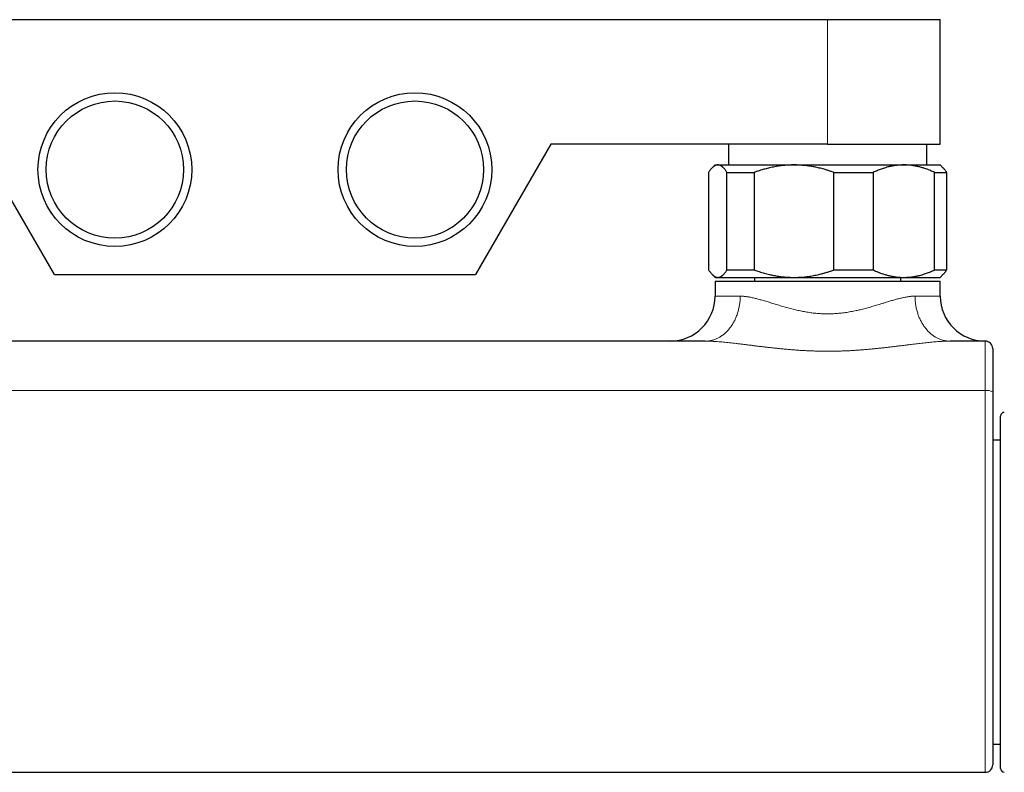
# Model space of a CAD drawing. Header units: millimetres. Extents: x 8 to 696, y 12 to 354.
# Tile 4 of 15: x 328 to 460, y 37 to 137. Entities that reach past the tile are written whole.
import ezdxf

# ---------------------------------------------------------------- set-up
doc = ezdxf.new("R2010")
doc.units = ezdxf.units.MM

msp = doc.modelspace()

# ---------------------------------------------------------------- linework, layer by layer
at = {"color": 7, "linetype": 'Continuous', "lineweight": 30}
for p, q in [((286.15, 137.35), (436.15, 137.35)), ((436.15, 137.35), (451.15, 137.35)), ((451.15, 120.75), (451.15, 137.35)), ((333.1, 103.35), (323.05, 120.75)), ((399.25, 120.75), (389.2, 103.35)), ((436.15, 120.75), (399.25, 120.75)), ((422.93, 120.75), (422.93, 117.97)), ((436.15, 120.75), (451.15, 120.75)), ((449.37, 117.97), (449.37, 120.75)), ((420.29, 116.97), (420.29, 103.97)), ((421.15, 117.97), (420.78, 117.6)), ((421.15, 117.97), (421.51, 117.97)), ((421.51, 117.97), (431.67, 117.97)), ((422.73, 116.97), (426.36, 116.97)), ((422.73, 103.97), (422.73, 116.97)), ((426.36, 116.97), (426.36, 103.97)), ((431.67, 117.97), (446.31, 117.97)), ((436.99, 103.97), (436.99, 116.97)), ((436.99, 116.97), (442.21, 116.97)), ((442.21, 116.97), (442.21, 103.97)), ((446.31, 117.97), (451.15, 117.97)), ((450.41, 103.97), (450.41, 116.97)), ((450.41, 116.97), (452, 116.97)), ((451.52, 117.6), (451.15, 117.97)), ((452, 116.97), (452, 103.97)), ((422.73, 103.97), (426.36, 103.97)), ((436.99, 103.97), (442.21, 103.97)), ((450.41, 103.97), (452, 103.97)), ((333.1, 103.35), (389.2, 103.35)), ((420.78, 103.34), (421.15, 102.97)), ((421.15, 102.97), (421.51, 102.97)), ((421.15, 102.47), (421.15, 100.47)), ((421.15, 102.47), (451.15, 102.47)), ((421.51, 102.97), (431.67, 102.97)), ((426.4, 102.97), (426.4, 102.47)), ((431.67, 102.97), (446.31, 102.97)), ((445.9, 102.47), (445.9, 102.97)), ((446.31, 102.97), (451.15, 102.97)), ((451.15, 102.97), (451.52, 103.34)), ((451.15, 100.47), (451.15, 102.47)), ((419.84, 94.47), (302.46, 94.47)), ((457.15, 94.47), (452.46, 94.47)), ((459.2, 60.97), (459.2, 84.47)), ((459.2, 81.24), (458.15, 81.24)), ((459.2, 37.47), (459.2, 60.97)), ((458.15, 40.7), (459.2, 40.7)), ((265.15, 36.96), (457.15, 36.96))]:
    msp.add_line(p, q, dxfattribs=at)
at = {"color": 252, "linetype": 'Continuous', "lineweight": 0}
for p, q in [((436.15, 120.75), (436.15, 137.35)), ((421.15, 100.47), (424.5, 100.47)), ((447.8, 100.47), (451.15, 100.47)), ((457.15, 87.87), (265.15, 87.87))]:
    msp.add_line(p, q, dxfattribs=at)
at = {"color": 252, "linetype": 'Continuous', "lineweight": 0, "flags": 128}
for points in [[(419.84, 94.47), (419.94, 94.47), (420.05, 94.48), (420.15, 94.48), (420.26, 94.49), (420.37, 94.51), (420.47, 94.53), (420.58, 94.55), (420.68, 94.57), (420.78, 94.6), (420.89, 94.62), (420.99, 94.66), (421.09, 94.69), (421.2, 94.73), (421.3, 94.77), (421.4, 94.82), (421.5, 94.86), (421.6, 94.91), (421.69, 94.97), (421.79, 95.02), (421.89, 95.08), (421.98, 95.14), (422.07, 95.21), (422.17, 95.27), (422.26, 95.34), (422.35, 95.42), (422.44, 95.49), (422.52, 95.57), (422.61, 95.65), (422.69, 95.73), (422.78, 95.82), (422.86, 95.9), (422.94, 95.99), (423.02, 96.09), (423.09, 96.18), (423.17, 96.28), (423.24, 96.37), (423.31, 96.48), (423.38, 96.58), (423.45, 96.68), (423.52, 96.79), (423.58, 96.9), (423.64, 97.01), (423.7, 97.12), (423.76, 97.24), (423.82, 97.35), (423.87, 97.47), (423.92, 97.59), (423.97, 97.71), (424.02, 97.83), (424.07, 97.95), (424.11, 98.08), (424.15, 98.21), (424.19, 98.33), (424.23, 98.46), (424.26, 98.59), (424.29, 98.72), (424.32, 98.85), (424.35, 98.98), (424.38, 99.12), (424.4, 99.25), (424.42, 99.38), (424.44, 99.52), (424.45, 99.65), (424.47, 99.79), (424.48, 99.92), (424.49, 100.06), (424.49, 100.2), (424.5, 100.33), (424.5, 100.47)], [(447.8, 100.47), (447.8, 100.33), (447.81, 100.2), (447.81, 100.06), (447.82, 99.92), (447.83, 99.79), (447.85, 99.65), (447.86, 99.52), (447.88, 99.38), (447.9, 99.25), (447.92, 99.12), (447.95, 98.98), (447.97, 98.85), (448, 98.72), (448.04, 98.59), (448.07, 98.46), (448.11, 98.33), (448.15, 98.21), (448.19, 98.08), (448.23, 97.95), (448.28, 97.83), (448.32, 97.71), (448.37, 97.59), (448.43, 97.47), (448.48, 97.35), (448.54, 97.24), (448.6, 97.12), (448.66, 97.01), (448.72, 96.9), (448.78, 96.79), (448.85, 96.68), (448.92, 96.58), (448.99, 96.48), (449.06, 96.37), (449.13, 96.28), (449.21, 96.18), (449.28, 96.09), (449.36, 95.99), (449.44, 95.9), (449.52, 95.82), (449.6, 95.73), (449.69, 95.65), (449.78, 95.57), (449.86, 95.49), (449.95, 95.42), (450.04, 95.34), (450.13, 95.27), (450.23, 95.21), (450.32, 95.14), (450.41, 95.08), (450.51, 95.02), (450.61, 94.97), (450.7, 94.91), (450.8, 94.86), (450.9, 94.82), (451, 94.77), (451.1, 94.73), (451.21, 94.69), (451.31, 94.66), (451.41, 94.62), (451.51, 94.6), (451.62, 94.57), (451.72, 94.55), (451.83, 94.53), (451.93, 94.51), (452.04, 94.49), (452.15, 94.48), (452.25, 94.48), (452.36, 94.47), (452.46, 94.47)]]:
    msp.add_lwpolyline(points, dxfattribs=at)
at = {"color": 7, "linetype": 'Continuous', "lineweight": 30}
for centre, radius in [((341.15, 117.35), 10.25), ((381.15, 117.35), 10.25), ((341.15, 117.35), 9.15), ((381.15, 117.35), 9.15)]:
    msp.add_circle(centre, radius, dxfattribs=at)
for centre, radius, start, end in [((415.15, 100.47), 6, 270, 0), ((457.15, 100.47), 6, 180, 270), ((457.15, 93.47), 1, 0, 90), ((459.7, 84.47), 0.5, 90.25, 180), ((457.15, 37.96), 1, 269.9988, 359.9997), ((459.7, 37.47), 0.5, 180, 269.75)]:
    msp.add_arc(centre, radius, start, end, dxfattribs=at)
at = {"color": 252, "linetype": 'Continuous', "lineweight": 0}
msp.add_arc((457.39, 86.31), 1.58, 61.2797, 98.8406, dxfattribs=at)
at = {"color": 7, "linetype": 'Continuous', "lineweight": 30}
for points, knots in [([(421.51, 117.97), (421.5, 117.97), (421.46, 117.97), (421.4, 117.96), (421.33, 117.95), (421.26, 117.93), (421.19, 117.9), (421.11, 117.86), (421.04, 117.82), (420.96, 117.76), (420.88, 117.7), (420.8, 117.63), (420.72, 117.54), (420.64, 117.45), (420.55, 117.34), (420.47, 117.23), (420.38, 117.11), (420.32, 117.02), (420.29, 116.97)], [0, 0, 0, 0, 0.031424, 0.0877, 0.143975, 0.202129, 0.260283, 0.320971, 0.38166, 0.444947, 0.508234, 0.574485, 0.640738, 0.710434, 0.780132, 0.852972, 0.925813, 1, 1, 1, 1]), ([(422.73, 116.97), (422.7, 117.02), (422.63, 117.12), (422.54, 117.26), (422.44, 117.39), (422.35, 117.49), (422.27, 117.57), (422.21, 117.64), (422.14, 117.7), (422.07, 117.75), (422.01, 117.8), (421.93, 117.85), (421.85, 117.89), (421.77, 117.93), (421.68, 117.95), (421.6, 117.97), (421.54, 117.97), (421.51, 117.97)], [0, 0, 0, 0, 0.082024, 0.16407, 0.246113, 0.328132, 0.383157, 0.438186, 0.49321, 0.547623, 0.602041, 0.656454, 0.725142, 0.793863, 0.862595, 0.931314, 1, 1, 1, 1]), ([(431.67, 117.97), (431.61, 117.97), (431.44, 117.97), (431.15, 117.96), (430.81, 117.94), (430.46, 117.92), (430.13, 117.88), (429.78, 117.84), (429.44, 117.79), (429.1, 117.73), (428.76, 117.66), (428.42, 117.59), (428.1, 117.51), (427.8, 117.43), (427.51, 117.35), (427.17, 117.25), (426.79, 117.12), (426.5, 117.02), (426.36, 116.97)], [0, 0, 0, 0, 0.034083, 0.096966, 0.159875, 0.222793, 0.285703, 0.348588, 0.412301, 0.476037, 0.539782, 0.603521, 0.667238, 0.722631, 0.778028, 0.833421, 0.91671, 1, 1, 1, 1]), ([(436.99, 116.97), (436.84, 117.02), (436.56, 117.12), (436.13, 117.26), (435.73, 117.38), (435.37, 117.48), (435.04, 117.56), (434.71, 117.64), (434.38, 117.71), (434.04, 117.77), (433.71, 117.82), (433.37, 117.87), (433.03, 117.9), (432.69, 117.93), (432.35, 117.95), (432.01, 117.97), (431.79, 117.97), (431.67, 117.97)], [0, 0, 0, 0, 0.0828814, 0.1657731, 0.2486519, 0.3110012, 0.3733629, 0.4357233, 0.4980707, 0.5606645, 0.6232736, 0.6858817, 0.748474, 0.811347, 0.8742375, 0.9371276, 1, 1, 1, 1]), ([(446.31, 117.97), (446.26, 117.97), (446.13, 117.97), (445.9, 117.96), (445.64, 117.94), (445.37, 117.92), (445.11, 117.88), (444.86, 117.84), (444.63, 117.8), (444.41, 117.75), (444.15, 117.69), (443.87, 117.61), (443.56, 117.51), (443.28, 117.42), (443.01, 117.31), (442.74, 117.21), (442.48, 117.09), (442.3, 117.01), (442.21, 116.97)], [0, 0, 0, 0, 0.034083, 0.097391, 0.160725, 0.224069, 0.287405, 0.350715, 0.403935, 0.45716, 0.51038, 0.588809, 0.667238, 0.733776, 0.800332, 0.866897, 0.933458, 1, 1, 1, 1]), ([(450.41, 116.97), (450.3, 117.02), (450.08, 117.12), (449.75, 117.26), (449.42, 117.39), (449.13, 117.49), (448.87, 117.57), (448.64, 117.64), (448.42, 117.7), (448.19, 117.75), (447.97, 117.8), (447.72, 117.85), (447.46, 117.89), (447.17, 117.93), (446.88, 117.95), (446.6, 117.97), (446.4, 117.97), (446.31, 117.97)], [0, 0, 0, 0, 0.082024, 0.16407, 0.246113, 0.328132, 0.383157, 0.438186, 0.49321, 0.547623, 0.602041, 0.656454, 0.725142, 0.793863, 0.862595, 0.931314, 1, 1, 1, 1]), ([(451.52, 117.6), (451.53, 117.59), (451.56, 117.56), (451.62, 117.5), (451.69, 117.41), (451.77, 117.31), (451.85, 117.2), (451.93, 117.09), (451.98, 117.01), (452, 116.97)], [0, 0, 0, 0, 0.036193, 0.193964, 0.353862, 0.513824, 0.674964, 0.836161, 1, 1, 1, 1]), ([(420.29, 103.97), (420.32, 103.93), (420.38, 103.84), (420.47, 103.7), (420.57, 103.58), (420.66, 103.47), (420.75, 103.37), (420.83, 103.29), (420.92, 103.22), (421, 103.15), (421.09, 103.09), (421.17, 103.05), (421.26, 103.01), (421.34, 102.99), (421.41, 102.98), (421.47, 102.97), (421.5, 102.97), (421.51, 102.97)], [0, 0, 0, 0, 0.06901, 0.149816, 0.230621, 0.306165, 0.381709, 0.449, 0.516291, 0.585521, 0.654751, 0.727341, 0.79993, 0.861496, 0.923062, 0.968576, 1, 1, 1, 1]), ([(421.51, 102.97), (421.54, 102.97), (421.59, 102.97), (421.68, 102.99), (421.76, 103.01), (421.84, 103.04), (421.91, 103.08), (421.99, 103.12), (422.05, 103.17), (422.12, 103.22), (422.19, 103.28), (422.25, 103.35), (422.32, 103.42), (422.4, 103.51), (422.48, 103.61), (422.57, 103.72), (422.65, 103.84), (422.7, 103.93), (422.73, 103.97)], [0, 0, 0, 0, 0.0654486, 0.1309264, 0.1964149, 0.2618945, 0.3273446, 0.3824027, 0.4374662, 0.4925247, 0.5465401, 0.60056, 0.6545758, 0.7236443, 0.7927333, 0.8618322, 0.9309269, 1, 1, 1, 1]), ([(426.36, 103.97), (426.47, 103.93), (426.69, 103.85), (427.03, 103.74), (427.37, 103.63), (427.71, 103.53), (428.05, 103.44), (428.37, 103.36), (428.66, 103.3), (428.95, 103.24), (429.26, 103.18), (429.58, 103.13), (429.91, 103.08), (430.24, 103.04), (430.58, 103.01), (430.93, 102.99), (431.3, 102.97), (431.55, 102.97), (431.67, 102.97)], [0, 0, 0, 0, 0.065066, 0.130137, 0.195202, 0.260479, 0.325762, 0.391038, 0.44149, 0.491943, 0.552723, 0.613524, 0.674332, 0.735131, 0.795908, 0.863935, 0.931973, 1, 1, 1, 1]), ([(431.67, 102.97), (431.73, 102.97), (431.91, 102.97), (432.2, 102.98), (432.55, 103), (432.9, 103.02), (433.24, 103.06), (433.59, 103.1), (433.93, 103.15), (434.28, 103.22), (434.62, 103.28), (434.96, 103.36), (435.33, 103.45), (435.73, 103.56), (436.15, 103.69), (436.57, 103.82), (436.85, 103.92), (436.99, 103.97)], [0, 0, 0, 0, 0.034083, 0.098058, 0.16206, 0.226071, 0.290075, 0.354051, 0.418457, 0.482886, 0.547324, 0.611757, 0.676166, 0.757111, 0.838079, 0.91905, 1, 1, 1, 1]), ([(442.21, 103.97), (442.32, 103.92), (442.54, 103.82), (442.87, 103.68), (443.2, 103.55), (443.49, 103.45), (443.75, 103.37), (443.98, 103.3), (444.2, 103.24), (444.43, 103.19), (444.65, 103.14), (444.9, 103.09), (445.16, 103.05), (445.45, 103.01), (445.73, 102.99), (446.02, 102.97), (446.21, 102.97), (446.31, 102.97)], [0, 0, 0, 0, 0.082024, 0.16407, 0.246113, 0.328132, 0.383157, 0.438186, 0.49321, 0.547623, 0.602041, 0.656454, 0.725142, 0.793863, 0.862595, 0.931314, 1, 1, 1, 1]), ([(446.31, 102.97), (446.36, 102.97), (446.49, 102.97), (446.72, 102.98), (446.98, 103), (447.24, 103.02), (447.51, 103.06), (447.76, 103.1), (447.99, 103.14), (448.21, 103.19), (448.47, 103.25), (448.75, 103.33), (449.06, 103.43), (449.34, 103.52), (449.61, 103.63), (449.88, 103.73), (450.14, 103.85), (450.32, 103.93), (450.41, 103.97)], [0, 0, 0, 0, 0.034083, 0.097391, 0.160725, 0.224069, 0.287405, 0.350715, 0.403935, 0.45716, 0.51038, 0.588809, 0.667238, 0.733776, 0.800332, 0.866897, 0.933458, 1, 1, 1, 1]), ([(452, 103.97), (451.98, 103.93), (451.92, 103.84), (451.84, 103.72), (451.76, 103.61), (451.68, 103.51), (451.6, 103.42), (451.55, 103.37), (451.52, 103.34)], [0, 0, 0, 0, 0.173703, 0.347469, 0.516396, 0.684783, 0.853243, 1, 1, 1, 1]), ([(458.15, 93.47), (458.15, 93.47), (458.15, 93.47), (458.15, 93.46), (458.15, 93.45), (458.15, 93.43), (458.15, 93.4), (458.15, 93.36), (458.15, 93.31), (458.15, 93.26), (458.15, 93.2), (458.15, 93.13), (458.15, 93.05), (458.15, 92.97), (458.15, 92.87), (458.15, 92.78), (458.15, 92.67), (458.15, 92.56), (458.15, 92.44), (458.15, 92.31), (458.15, 92.18), (458.15, 92.04), (458.15, 91.89), (458.15, 91.72), (458.15, 91.54), (458.15, 91.33), (458.15, 91.12), (458.15, 90.91), (458.15, 90.71), (458.15, 90.52), (458.15, 90.32), (458.15, 90.12), (458.15, 89.89), (458.15, 89.65), (458.15, 89.39), (458.15, 89.12), (458.15, 88.87), (458.15, 88.63), (458.15, 88.4), (458.15, 88.17), (458.15, 87.93), (458.15, 87.78), (458.15, 87.7)], [0, 0, 0, 0, 0.016249, 0.032498, 0.056328, 0.080178, 0.104034, 0.127884, 0.151714, 0.176236, 0.20078, 0.22533, 0.249874, 0.274396, 0.298222, 0.322068, 0.34592, 0.369766, 0.393592, 0.41811, 0.442649, 0.467196, 0.491735, 0.516253, 0.54604, 0.575853, 0.605666, 0.635454, 0.659973, 0.684515, 0.709063, 0.733604, 0.758124, 0.787912, 0.817726, 0.847539, 0.877327, 0.901847, 0.926389, 0.950938, 0.97548, 1, 1, 1, 1]), ([(458.15, 87.7), (458.15, 87.35), (458.15, 86.66), (458.15, 85.62), (458.15, 84.58), (458.15, 83.53), (458.15, 82.49), (458.15, 81.45), (458.15, 80.4), (458.15, 79.3), (458.15, 78.15), (458.15, 76.98), (458.15, 75.86), (458.15, 74.78), (458.15, 73.7), (458.15, 72.69), (458.15, 71.76), (458.15, 70.91), (458.15, 70.05), (458.15, 69), (458.15, 67.76), (458.15, 66.36), (458.15, 64.99), (458.15, 63.9), (458.15, 63.04), (458.15, 62.42), (458.15, 61.85), (458.15, 61.33), (458.15, 60.86), (458.15, 60.39), (458.15, 59.95), (458.15, 59.52), (458.15, 59.11), (458.15, 58.7), (458.15, 58.3), (458.15, 57.89), (458.15, 57.46), (458.15, 56.99), (458.15, 56.5), (458.15, 56.01), (458.15, 55.52), (458.15, 55.03), (458.15, 54.55), (458.15, 54.06), (458.15, 53.59), (458.15, 53.14), (458.15, 52.71), (458.15, 52.27), (458.15, 51.84), (458.15, 51.42), (458.15, 50.99), (458.15, 50.57), (458.15, 50.15), (458.15, 49.72), (458.15, 49.3), (458.15, 48.87), (458.15, 48.45), (458.15, 48.04), (458.15, 47.64), (458.15, 47.24), (458.15, 46.85), (458.15, 46.47), (458.15, 46.1), (458.15, 45.74), (458.15, 45.39), (458.15, 45.04), (458.15, 44.7), (458.15, 44.36), (458.15, 44.02), (458.15, 43.69), (458.15, 43.35), (458.15, 43.02), (458.15, 42.7), (458.15, 42.41), (458.15, 42.13), (458.15, 41.85), (458.15, 41.59), (458.15, 41.34), (458.15, 41.1), (458.15, 40.86), (458.15, 40.64), (458.15, 40.42), (458.15, 40.22), (458.15, 40.02), (458.15, 39.83), (458.15, 39.64), (458.15, 39.47), (458.15, 39.3), (458.15, 39.15), (458.15, 39), (458.15, 38.86), (458.15, 38.73), (458.15, 38.61), (458.15, 38.5), (458.15, 38.4), (458.15, 38.31), (458.15, 38.23), (458.15, 38.16), (458.15, 38.1), (458.15, 38.05), (458.15, 38.01), (458.15, 37.98), (458.15, 37.96), (458.15, 37.96), (458.15, 37.96), (458.15, 37.96)], [0, 0, 0, 0, 0.01673, 0.03346, 0.050193, 0.066925, 0.083659, 0.100393, 0.117128, 0.133864, 0.153231, 0.172599, 0.189829, 0.20706, 0.224292, 0.241524, 0.255137, 0.268749, 0.282362, 0.295976, 0.318857, 0.34174, 0.362884, 0.384029, 0.393897, 0.403766, 0.413634, 0.42105, 0.428467, 0.435884, 0.443299, 0.449769, 0.456239, 0.462709, 0.469197, 0.475685, 0.482173, 0.49012, 0.49807, 0.50602, 0.513967, 0.521976, 0.529987, 0.537998, 0.546007, 0.553384, 0.560764, 0.568143, 0.575521, 0.582948, 0.590376, 0.597804, 0.605231, 0.613058, 0.620885, 0.628726, 0.636567, 0.644435, 0.652306, 0.660102, 0.667902, 0.675456, 0.683011, 0.690566, 0.69812, 0.705727, 0.713336, 0.720944, 0.728551, 0.736785, 0.745019, 0.75327, 0.761521, 0.769202, 0.776882, 0.784576, 0.79227, 0.799697, 0.807126, 0.814554, 0.821981, 0.829458, 0.836936, 0.844414, 0.851891, 0.859419, 0.866947, 0.874487, 0.882027, 0.889691, 0.897357, 0.905023, 0.912687, 0.920405, 0.928125, 0.935846, 0.943564, 0.951412, 0.95926, 0.967122, 0.974984, 0.98242, 0.989858, 0.997297, 1, 1, 1, 1])]:
    msp.add_open_spline(points, degree=3, knots=knots, dxfattribs=at)
at = {"color": 252, "linetype": 'Continuous', "lineweight": 0}
for points, knots in [([(424.5, 100.47), (424.55, 100.47), (424.67, 100.47), (424.85, 100.46), (425.02, 100.44), (425.21, 100.42), (425.41, 100.4), (425.63, 100.36), (425.88, 100.32), (426.13, 100.26), (426.38, 100.21), (426.64, 100.14), (426.9, 100.07), (427.17, 100), (427.45, 99.92), (427.74, 99.84), (428.05, 99.74), (428.36, 99.65), (428.68, 99.55), (429.01, 99.45), (429.33, 99.35), (429.66, 99.25), (430, 99.15), (430.34, 99.05), (430.68, 98.96), (431.03, 98.86), (431.37, 98.77), (431.71, 98.69), (432.04, 98.61), (432.37, 98.54), (432.7, 98.47), (433.03, 98.4), (433.37, 98.35), (433.72, 98.29), (434.06, 98.24), (434.41, 98.2), (434.74, 98.17), (435.05, 98.15), (435.34, 98.13), (435.66, 98.12), (436, 98.11), (436.36, 98.11), (436.73, 98.12), (437.09, 98.14), (437.45, 98.16), (437.81, 98.2), (438.17, 98.24), (438.53, 98.28), (438.89, 98.34), (439.25, 98.4), (439.6, 98.47), (439.92, 98.53), (440.21, 98.6), (440.51, 98.67), (440.82, 98.75), (441.17, 98.83), (441.51, 98.93), (441.85, 99.02), (442.19, 99.12), (442.52, 99.22), (442.85, 99.32), (443.17, 99.42), (443.47, 99.51), (443.74, 99.59), (443.99, 99.66), (444.25, 99.74), (444.53, 99.83), (444.8, 99.91), (445.08, 99.99), (445.34, 100.06), (445.61, 100.13), (445.87, 100.19), (446.12, 100.25), (446.37, 100.31), (446.62, 100.35), (446.87, 100.39), (447.09, 100.42), (447.28, 100.45), (447.46, 100.46), (447.63, 100.47), (447.75, 100.47), (447.8, 100.47)], [0, 0, 0, 0, 0.009965, 0.019936, 0.029909, 0.03988, 0.049847, 0.062408, 0.074976, 0.087544, 0.100107, 0.112748, 0.125394, 0.138039, 0.150681, 0.164679, 0.178676, 0.192723, 0.206774, 0.220826, 0.234873, 0.248985, 0.263101, 0.277216, 0.291328, 0.305492, 0.319656, 0.3325, 0.345349, 0.358201, 0.371049, 0.383891, 0.396835, 0.409787, 0.422741, 0.435692, 0.448635, 0.45951, 0.470386, 0.481261, 0.494576, 0.507898, 0.521221, 0.534536, 0.547964, 0.561398, 0.574834, 0.588262, 0.60179, 0.615325, 0.628859, 0.642388, 0.652692, 0.662996, 0.676787, 0.69058, 0.704371, 0.718253, 0.732137, 0.74602, 0.759995, 0.773971, 0.787946, 0.798466, 0.808987, 0.821559, 0.834132, 0.846744, 0.85936, 0.871975, 0.884587, 0.897268, 0.909953, 0.922638, 0.935318, 0.948068, 0.960818, 0.970612, 0.980409, 0.990206, 1, 1, 1, 1]), ([(452.46, 94.47), (452.4, 94.47), (452.29, 94.47), (452.11, 94.47), (451.93, 94.46), (451.68, 94.45), (451.38, 94.44), (451, 94.42), (450.63, 94.39), (450.25, 94.36), (449.86, 94.32), (449.48, 94.28), (449.09, 94.24), (448.69, 94.2), (448.3, 94.15), (447.9, 94.11), (447.5, 94.06), (447.08, 94), (446.65, 93.95), (446.19, 93.89), (445.73, 93.84), (445.26, 93.78), (444.8, 93.72), (444.33, 93.67), (443.86, 93.61), (443.38, 93.56), (442.91, 93.51), (442.43, 93.46), (441.95, 93.41), (441.46, 93.37), (440.97, 93.33), (440.47, 93.29), (439.97, 93.25), (439.47, 93.22), (438.97, 93.19), (438.47, 93.17), (437.96, 93.15), (437.46, 93.14), (436.95, 93.13), (436.45, 93.12), (435.94, 93.12), (435.44, 93.13), (434.94, 93.14), (434.44, 93.15), (433.94, 93.17), (433.44, 93.19), (432.94, 93.21), (432.45, 93.24), (431.95, 93.28), (431.45, 93.32), (430.96, 93.36), (430.46, 93.4), (429.97, 93.45), (429.49, 93.5), (429.01, 93.55), (428.54, 93.6), (428.07, 93.65), (427.61, 93.71), (427.14, 93.76), (426.68, 93.82), (426.22, 93.88), (425.76, 93.94), (425.31, 93.99), (424.85, 94.05), (424.4, 94.1), (423.96, 94.16), (423.52, 94.21), (423.09, 94.26), (422.67, 94.3), (422.25, 94.34), (421.83, 94.38), (421.47, 94.41), (421.15, 94.43), (420.88, 94.44), (420.64, 94.45), (420.42, 94.46), (420.22, 94.47), (420.03, 94.47), (419.9, 94.47), (419.84, 94.47), (419.84, 94.47)], [0, 0, 0, 0, 0.006279, 0.012558, 0.018843, 0.025128, 0.037681, 0.050234, 0.062817, 0.0754, 0.087895, 0.10039, 0.112906, 0.125422, 0.13787, 0.150317, 0.162779, 0.175241, 0.189302, 0.203363, 0.217424, 0.23152, 0.245617, 0.259713, 0.273884, 0.288056, 0.302227, 0.316428, 0.330629, 0.34483, 0.359446, 0.374065, 0.388697, 0.40333, 0.417977, 0.432624, 0.447288, 0.461951, 0.476631, 0.49131, 0.506005, 0.520703, 0.5352, 0.549696, 0.564208, 0.57872, 0.593248, 0.607775, 0.622317, 0.636859, 0.651417, 0.665974, 0.680546, 0.695118, 0.709117, 0.723119, 0.737133, 0.751147, 0.765175, 0.779203, 0.793248, 0.807293, 0.821354, 0.835415, 0.849494, 0.863578, 0.877247, 0.890916, 0.904609, 0.918302, 0.931903, 0.945505, 0.954596, 0.963688, 0.972779, 0.97958, 0.986381, 0.99319, 0.999998, 1, 1, 1, 1]), ([(457.15, 87.87), (457.15, 87.87), (457.15, 87.93), (457.15, 88.06), (457.15, 88.25), (457.15, 88.43), (457.15, 88.62), (457.15, 88.8), (457.15, 88.99), (457.15, 89.17), (457.15, 89.35), (457.15, 89.53), (457.15, 89.71), (457.15, 89.88), (457.15, 90.06), (457.15, 90.23), (457.15, 90.4), (457.15, 90.57), (457.15, 90.73), (457.15, 90.89), (457.15, 91.05), (457.15, 91.21), (457.15, 91.36), (457.15, 91.51), (457.15, 91.66), (457.15, 91.8), (457.15, 91.95), (457.15, 92.09), (457.15, 92.22), (457.15, 92.36), (457.15, 92.48), (457.15, 92.61), (457.15, 92.73), (457.15, 92.85), (457.15, 92.96), (457.15, 93.07), (457.15, 93.18), (457.15, 93.28), (457.15, 93.38), (457.15, 93.48), (457.15, 93.57), (457.15, 93.66), (457.15, 93.74), (457.15, 93.82), (457.15, 93.89), (457.15, 93.96), (457.15, 94.03), (457.15, 94.09), (457.15, 94.14), (457.15, 94.2), (457.15, 94.24), (457.15, 94.29), (457.15, 94.33), (457.15, 94.36), (457.15, 94.39), (457.15, 94.42), (457.15, 94.44), (457.15, 94.45), (457.15, 94.46), (457.15, 94.47), (457.15, 94.47), (457.15, 94.47)], [0, 0, 0, 0, 0.000005, 0.017163, 0.034321, 0.051518, 0.068715, 0.085952, 0.103188, 0.120465, 0.137742, 0.155059, 0.172375, 0.189733, 0.207091, 0.224484, 0.241888, 0.259046, 0.276203, 0.2934, 0.310596, 0.327833, 0.345069, 0.362346, 0.379622, 0.396939, 0.414256, 0.431613, 0.44897, 0.466363, 0.483767, 0.500923, 0.518079, 0.535274, 0.552469, 0.569704, 0.586939, 0.604213, 0.621488, 0.638803, 0.656118, 0.673474, 0.69083, 0.708221, 0.725623, 0.742781, 0.75994, 0.777138, 0.794335, 0.811573, 0.828811, 0.846088, 0.863366, 0.880683, 0.898001, 0.915359, 0.932718, 0.950112, 0.967516, 0.983754, 1, 1, 1, 1]), ([(457.15, 36.96), (457.15, 36.96), (457.15, 36.96), (457.15, 36.96), (457.15, 36.97), (457.15, 36.99), (457.15, 37.02), (457.15, 37.05), (457.15, 37.1), (457.15, 37.15), (457.15, 37.22), (457.15, 37.3), (457.15, 37.38), (457.15, 37.48), (457.15, 37.58), (457.15, 37.69), (457.15, 37.81), (457.15, 37.93), (457.15, 38.07), (457.15, 38.21), (457.15, 38.35), (457.15, 38.49), (457.15, 38.62), (457.15, 38.76), (457.15, 38.92), (457.15, 39.11), (457.15, 39.32), (457.15, 39.54), (457.15, 39.78), (457.15, 40.02), (457.15, 40.27), (457.15, 40.53), (457.15, 40.8), (457.15, 41.08), (457.15, 41.37), (457.15, 41.67), (457.15, 41.98), (457.15, 42.29), (457.15, 42.62), (457.15, 42.95), (457.15, 43.29), (457.15, 43.61), (457.15, 43.93), (457.15, 44.26), (457.15, 44.59), (457.15, 44.93), (457.15, 45.29), (457.15, 45.68), (457.15, 46.08), (457.15, 46.49), (457.15, 46.91), (457.15, 47.34), (457.15, 47.73), (457.15, 48.09), (457.15, 48.4), (457.15, 48.72), (457.15, 49.04), (457.15, 49.36), (457.15, 49.7), (457.15, 50.06), (457.15, 50.43), (457.15, 50.81), (457.15, 51.19), (457.15, 51.57), (457.15, 52), (457.15, 52.46), (457.15, 52.96), (457.15, 53.46), (457.15, 53.97), (457.15, 54.48), (457.15, 54.96), (457.15, 55.39), (457.15, 55.77), (457.15, 56.16), (457.15, 56.55), (457.15, 56.94), (457.15, 57.36), (457.15, 57.81), (457.15, 58.28), (457.15, 58.75), (457.15, 59.2), (457.15, 59.64), (457.15, 60.05), (457.15, 60.46), (457.15, 60.88), (457.15, 61.3), (457.15, 61.71), (457.15, 62.13), (457.15, 62.66), (457.15, 63.31), (457.15, 64.32), (457.15, 65.36), (457.15, 66.44), (457.15, 67.29), (457.15, 68.14), (457.15, 69.03), (457.15, 69.95), (457.15, 70.92), (457.15, 71.88), (457.15, 72.88), (457.15, 73.93), (457.15, 75.02), (457.15, 76.11), (457.15, 77.22), (457.15, 78.35), (457.15, 79.5), (457.15, 80.66), (457.15, 81.77), (457.15, 82.83), (457.15, 83.84), (457.15, 84.85), (457.15, 85.86), (457.15, 86.86), (457.15, 87.54), (457.15, 87.87)], [0, 0, 0, 0, 0.003885, 0.009271, 0.014657, 0.020048, 0.025439, 0.032855, 0.040273, 0.04769, 0.055106, 0.06257, 0.070035, 0.0775, 0.084964, 0.092027, 0.09909, 0.106152, 0.113238, 0.120324, 0.12741, 0.133156, 0.138903, 0.144654, 0.150406, 0.158154, 0.165902, 0.173664, 0.181426, 0.189223, 0.197022, 0.204821, 0.212618, 0.220471, 0.228326, 0.23618, 0.244033, 0.251924, 0.259815, 0.26772, 0.275625, 0.282711, 0.289797, 0.296883, 0.303992, 0.311103, 0.318212, 0.326245, 0.334278, 0.342311, 0.350378, 0.358445, 0.366512, 0.372226, 0.377941, 0.383655, 0.389381, 0.395108, 0.400834, 0.407281, 0.413728, 0.420175, 0.426639, 0.433104, 0.439569, 0.447784, 0.456001, 0.464217, 0.47247, 0.480723, 0.488976, 0.495102, 0.501228, 0.507355, 0.513496, 0.519638, 0.525779, 0.533097, 0.540416, 0.547745, 0.555075, 0.561475, 0.567877, 0.574278, 0.580679, 0.587108, 0.593538, 0.599969, 0.606399, 0.618139, 0.62988, 0.653361, 0.666541, 0.67972, 0.692901, 0.706081, 0.720988, 0.735895, 0.750803, 0.765711, 0.782635, 0.799559, 0.816485, 0.833411, 0.851254, 0.869097, 0.887217, 0.905338, 0.921113, 0.936889, 0.952666, 0.968443, 0.984221, 1, 1, 1, 1])]:
    msp.add_open_spline(points, degree=3, knots=knots, dxfattribs=at)

doc.saveas('drawing.dxf')
